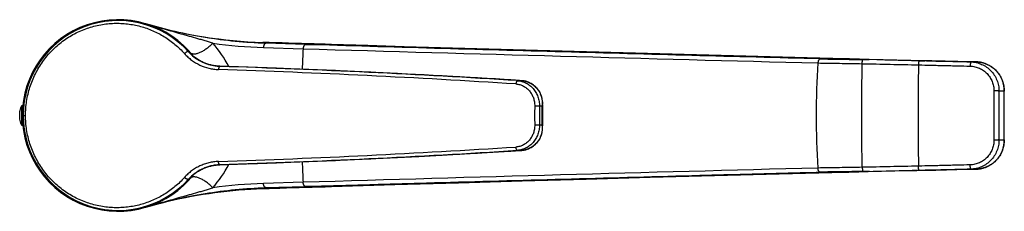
# Model space of a CAD drawing. Header units: millimetres. Extents: x 156 to 658, y 97 to 453.
# Tile 4 of 5: x 389 to 658, y 151 to 204. Entities that reach past the tile are written whole.
import ezdxf

# ---------------------------------------------------------------- set-up
doc = ezdxf.new("R2010")
doc.units = ezdxf.units.MM
doc.header["$LTSCALE"] = 46.255
doc.layers.get('0').update_dxf_attribs({"linetype": 'CONTINUOUS'})

msp = doc.modelspace()

# ---------------------------------------------------------------- linework, layer by layer
at = {"color": 9, "linetype": 'CONTINUOUS'}
for p, q in [((423.33, 202.56), (423.66, 202.46)), ((423.33, 202.55), (423.66, 202.46)), ((467, 196.88), (456.15, 197.2)), ((467, 196.88), (474.18, 196.88)), ((474.17, 196.88), (484.18, 196.58)), ((474.18, 196.88), (489.47, 196.42)), ((599.73, 193.33), (614.55, 192.95)), ((608.01, 192.95), (614.55, 192.95)), ((614.56, 192.95), (614.55, 192.95)), ((619.24, 192.81), (619.19, 192.81)), ((619.57, 192.8), (619.24, 192.81)), ((619.68, 192.79), (619.57, 192.8)), ((619.95, 192.79), (619.68, 192.79)), ((635.09, 192.43), (619.71, 192.75)), ((619.71, 192.75), (621.47, 192.75)), ((620.1, 192.78), (619.95, 192.79)), ((620.33, 192.78), (620.1, 192.78)), ((620.5, 192.77), (620.33, 192.78)), ((620.72, 192.77), (620.5, 192.77)), ((620.9, 192.76), (620.72, 192.77)), ((621.1, 192.76), (620.9, 192.76)), ((621.43, 192.75), (621.1, 192.76)), ((625.77, 192.66), (636.72, 192.43)), ((649.26, 192.11), (635.09, 192.43)), ((650.75, 192.11), (650.75, 192.11)), ((651.52, 192.05), (651.54, 192.05)), ((443.29, 190.94), (443.3, 190.94)), ((443.3, 190.94), (443.29, 190.94)), ((443.56, 190.93), (443.56, 190.93)), ((443.57, 190.93), (443.56, 190.93)), ((443.58, 190.91), (443.56, 190.93)), ((443.6, 190.89), (443.58, 190.91)), ((521.5, 187.28), (521.49, 187.28)), ((526.29, 186.97), (525.09, 186.97)), ((526.3, 186.97), (526.29, 186.97)), ((526.29, 186.97), (526.3, 186.97)), ((658.43, 184.11), (656.99, 184.11)), ((658.43, 184.11), (658.43, 184.11)), ((658.43, 184.11), (658.43, 184.11)), ((531.84, 179.98), (531.12, 179.98)), ((389.73, 177.43), (390.37, 177.43)), ((531.89, 177.43), (532.07, 177.43)), ((531.12, 174.87), (531.84, 174.87)), ((656.99, 170.74), (658.43, 170.74)), ((658.43, 170.74), (658.43, 170.74)), ((658.43, 170.74), (658.43, 170.74)), ((521.5, 167.58), (521.49, 167.58)), ((525.09, 167.88), (526.29, 167.88)), ((526.3, 167.88), (526.29, 167.88)), ((526.3, 167.88), (526.29, 167.88)), ((443.3, 163.91), (443.29, 163.91)), ((443.3, 163.91), (443.29, 163.91)), ((443.56, 163.92), (443.57, 163.93)), ((443.56, 163.92), (443.57, 163.93)), ((443.57, 163.92), (443.56, 163.92)), ((443.57, 163.92), (443.56, 163.92)), ((614.51, 161.9), (598, 161.48)), ((614.51, 161.9), (598, 161.48)), ((614.51, 161.9), (608.01, 161.91)), ((614.52, 161.91), (614.52, 161.91)), ((619.85, 162.07), (619.7, 162.06)), ((619.71, 162.11), (635.09, 162.43)), ((621.48, 162.11), (619.71, 162.11)), ((620.04, 162.07), (619.85, 162.07)), ((626.1, 162.2), (622.53, 162.13)), ((636.75, 162.43), (626.1, 162.2)), ((635.09, 162.43), (649.25, 162.75)), ((637.23, 162.44), (636.75, 162.43)), ((650.77, 162.74), (650.77, 162.74)), ((650.78, 162.74), (650.77, 162.74)), ((651.76, 162.83), (651.74, 162.83)), ((434.97, 159.94), (434.96, 159.94)), ((435, 159.98), (435, 159.98)), ((596.8, 161.44), (596.27, 161.43)), ((456.15, 157.66), (467, 157.98)), ((474.18, 157.98), (467, 157.98)), ((491.66, 158.5), (474.18, 157.98)), ((423.7, 152.41), (423.33, 152.3))]:
    msp.add_line(p, q, dxfattribs=at)
at = {"color": 7, "linetype": 'CONTINUOUS'}
for p, q in [((474.18, 196.88), (455.34, 197.45)), ((435, 194.87), (435, 194.88)), ((435, 194.88), (435, 194.88)), ((435, 194.88), (435, 194.88)), ((455.54, 196.05), (466.38, 195.73)), ((614.56, 192.95), (614.56, 192.95)), ((616.09, 192.91), (615.31, 192.93)), ((618.81, 192.82), (618.03, 192.84)), ((619.58, 192.8), (618.81, 192.82)), ((621.47, 192.75), (621.47, 192.75)), ((636.72, 192.43), (621.47, 192.75)), ((635.09, 192.43), (636.72, 192.43)), ((636.72, 192.43), (636.72, 192.43)), ((638.57, 192.39), (636.72, 192.43)), ((642.21, 192.31), (638.57, 192.39)), ((645.73, 192.23), (642.21, 192.31)), ((649.26, 192.11), (650.75, 192.11)), ((443.38, 190.94), (443.3, 190.94)), ((443.48, 190.94), (443.38, 190.94)), ((451.32, 190.67), (443.48, 190.94)), ((521.5, 187.28), (513.69, 187.74)), ((522.58, 187.21), (521.5, 187.28)), ((523.61, 187.15), (522.58, 187.21)), ((524.58, 187.08), (523.61, 187.15)), ((525.48, 187.03), (524.58, 187.08)), ((526.3, 186.97), (525.48, 187.03)), ((658.44, 181.91), (658.44, 184.11)), ((389.38, 174.71), (389.38, 180.14)), ((389.38, 180.14), (389.62, 180.14)), ((389.62, 174.71), (389.38, 174.71)), ((521.48, 167.58), (522.58, 167.65)), ((522.58, 167.65), (523.61, 167.71)), ((523.61, 167.71), (524.58, 167.77)), ((524.58, 167.77), (525.48, 167.83)), ((525.48, 167.83), (526.3, 167.88)), ((443.07, 163.9), (443.3, 163.91)), ((443.3, 163.91), (443.38, 163.92)), ((443.38, 163.92), (443.48, 163.92)), ((443.48, 163.92), (443.57, 163.92)), ((451.32, 164.19), (443.57, 163.92)), ((596.8, 161.44), (614.84, 161.91)), ((615.85, 161.94), (618.64, 162.03)), ((618.64, 162.03), (619.36, 162.05)), ((621.16, 162.1), (632.15, 162.33)), ((621.48, 162.11), (621.48, 162.11)), ((635.09, 162.43), (636.75, 162.43)), ((636.75, 162.43), (639.72, 162.49)), ((639.72, 162.49), (642.61, 162.56)), ((642.61, 162.56), (645.43, 162.62)), ((645.43, 162.62), (648.15, 162.68)), ((648.15, 162.68), (650.77, 162.74)), ((650.77, 162.75), (649.25, 162.75)), ((435, 159.98), (435, 159.98)), ((466.38, 159.13), (455.54, 158.81)), ((455.34, 157.41), (474.18, 157.98))]:
    msp.add_line(p, q, dxfattribs=at)
for points in [[(604.45, 193.21), (594.33, 193.48), (584.23, 193.74), (574.15, 194.02), (564.08, 194.29), (554.03, 194.57), (543.99, 194.85), (533.97, 195.13), (523.96, 195.41), (513.97, 195.7), (503.99, 195.99), (494.04, 196.28), (484.09, 196.58), (474.18, 196.88)], [(443.3, 190.94), (443.07, 190.96), (442.83, 190.98), (442.58, 191), (442.34, 191.04), (442.09, 191.07), (441.84, 191.11), (441.59, 191.16), (441.33, 191.22), (441.08, 191.28), (440.82, 191.34), (440.56, 191.41), (440.3, 191.49), (440.05, 191.58), (439.79, 191.67), (439.53, 191.77), (439.26, 191.88), (439, 191.99), (438.74, 192.11), (438.49, 192.24), (438.23, 192.37), (437.97, 192.51), (437.72, 192.66), (437.47, 192.82), (437.22, 192.98), (436.97, 193.14), (436.73, 193.32), (436.5, 193.49)], [(615.31, 192.93), (614.93, 192.94), (604.45, 193.21)], [(618.03, 192.84), (617.26, 192.87), (616.09, 192.91)], [(621.47, 192.75), (621.12, 192.76), (620.74, 192.77), (620.35, 192.78), (619.97, 192.79), (619.58, 192.8)], [(650.75, 192.11), (649.12, 192.15), (645.73, 192.23)], [(658.44, 184.11), (658.44, 184.29), (658.43, 184.48), (658.42, 184.68), (658.4, 184.87), (658.38, 185.07), (658.36, 185.26), (658.33, 185.46), (658.29, 185.66), (658.26, 185.85), (658.21, 186.04), (658.16, 186.24), (658.11, 186.43), (658.05, 186.62), (657.99, 186.81), (657.92, 187), (657.84, 187.19), (657.77, 187.37), (657.68, 187.56), (657.6, 187.74), (657.51, 187.92), (657.41, 188.09), (657.31, 188.27), (657.21, 188.44), (657.1, 188.61), (656.98, 188.77), (656.87, 188.93), (656.75, 189.09), (656.62, 189.25), (656.49, 189.4), (656.36, 189.55), (656.22, 189.7), (656.08, 189.84), (655.94, 189.98), (655.79, 190.11), (655.64, 190.24), (655.49, 190.37), (655.33, 190.49), (655.17, 190.61), (655.01, 190.73), (654.84, 190.84), (654.68, 190.95), (654.5, 191.05), (654.33, 191.15), (654.15, 191.24), (653.97, 191.33), (653.79, 191.42), (653.61, 191.5), (653.42, 191.57), (653.24, 191.64), (653.05, 191.71), (652.86, 191.77), (652.67, 191.82), (652.48, 191.88), (652.28, 191.92), (652.09, 191.96), (651.9, 192), (651.7, 192.03), (651.51, 192.06), (651.31, 192.08), (651.12, 192.09), (650.93, 192.1), (650.75, 192.11)], [(513.69, 187.74), (505.87, 188.19), (498.06, 188.61), (490.25, 189.01), (482.45, 189.39), (474.66, 189.74), (466.87, 190.07), (459.09, 190.38), (451.32, 190.67)], [(531.95, 181.17), (531.94, 181.34), (531.92, 181.51), (531.9, 181.68), (531.87, 181.85), (531.84, 182.02), (531.81, 182.19), (531.77, 182.35), (531.72, 182.51), (531.67, 182.67), (531.62, 182.83), (531.56, 182.99), (531.5, 183.15), (531.44, 183.3), (531.37, 183.46), (531.29, 183.61), (531.21, 183.76), (531.13, 183.91), (531.04, 184.05), (530.95, 184.2), (530.86, 184.34), (530.76, 184.47), (530.66, 184.61), (530.55, 184.74), (530.45, 184.87), (530.33, 185), (530.22, 185.12), (530.1, 185.24), (529.98, 185.36), (529.86, 185.47), (529.73, 185.58), (529.6, 185.68), (529.47, 185.79), (529.33, 185.88), (529.19, 185.98), (529.05, 186.07), (528.91, 186.16), (528.77, 186.24), (528.62, 186.32), (528.47, 186.39), (528.32, 186.46), (528.17, 186.53), (528.02, 186.59), (527.87, 186.65), (527.71, 186.7), (527.55, 186.75), (527.4, 186.79), (527.24, 186.83), (527.08, 186.87), (526.92, 186.9), (526.76, 186.92), (526.6, 186.94), (526.44, 186.96), (526.3, 186.97)], [(532.07, 177.43), (532.07, 177.87), (532.06, 178.32), (532.05, 178.78), (532.04, 179.23), (532.03, 179.68), (532.01, 180.13), (531.99, 180.57), (531.96, 181.02), (531.95, 181.17)], [(658.44, 170.74), (658.45, 172.97), (658.45, 175.21), (658.45, 177.45), (658.45, 179.68), (658.44, 181.91)], [(531.96, 173.86), (531.99, 174.31), (532.01, 174.76), (532.03, 175.21), (532.04, 175.66), (532.05, 176.11), (532.06, 176.56), (532.07, 177), (532.07, 177.43)], [(526.3, 167.88), (526.44, 167.9), (526.6, 167.91), (526.76, 167.93), (526.92, 167.96), (527.08, 167.99), (527.24, 168.03), (527.4, 168.06), (527.56, 168.11), (527.71, 168.16), (527.87, 168.21), (528.02, 168.27), (528.18, 168.33), (528.33, 168.39), (528.48, 168.46), (528.62, 168.54), (528.77, 168.62), (528.91, 168.7), (529.06, 168.79), (529.2, 168.88), (529.33, 168.97), (529.47, 169.07), (529.6, 169.17), (529.73, 169.28), (529.86, 169.39), (529.98, 169.5), (530.1, 169.62), (530.22, 169.74), (530.33, 169.86), (530.45, 169.98), (530.55, 170.11), (530.66, 170.25), (530.76, 170.38), (530.86, 170.52), (530.95, 170.66), (531.04, 170.8), (531.13, 170.95), (531.21, 171.1), (531.29, 171.25), (531.37, 171.4), (531.44, 171.55), (531.5, 171.71), (531.56, 171.86), (531.62, 172.02), (531.67, 172.18), (531.72, 172.34), (531.77, 172.51), (531.81, 172.67), (531.84, 172.83), (531.87, 173), (531.9, 173.17), (531.92, 173.34), (531.94, 173.52), (531.95, 173.69), (531.96, 173.86)], [(650.77, 162.74), (650.95, 162.75), (651.14, 162.76), (651.34, 162.78), (651.53, 162.8), (651.73, 162.83), (651.92, 162.86), (652.12, 162.89), (652.31, 162.93), (652.5, 162.98), (652.69, 163.03), (652.88, 163.09), (653.07, 163.15), (653.26, 163.22), (653.45, 163.29), (653.63, 163.36), (653.82, 163.44), (654, 163.53), (654.17, 163.62), (654.35, 163.71), (654.52, 163.81), (654.7, 163.91), (654.86, 164.02), (655.03, 164.13), (655.19, 164.25), (655.35, 164.37), (655.51, 164.49), (655.66, 164.62), (655.81, 164.75), (655.96, 164.88), (656.1, 165.02), (656.24, 165.16), (656.38, 165.31), (656.51, 165.46), (656.64, 165.61), (656.76, 165.77), (656.88, 165.93), (657, 166.09), (657.11, 166.26), (657.22, 166.43), (657.32, 166.6), (657.42, 166.77), (657.52, 166.95), (657.61, 167.13), (657.69, 167.31), (657.78, 167.49), (657.85, 167.68), (657.92, 167.87), (657.99, 168.05), (658.06, 168.24), (658.11, 168.43), (658.17, 168.63), (658.22, 168.82), (658.26, 169.01), (658.3, 169.21), (658.33, 169.4), (658.36, 169.6), (658.39, 169.79), (658.41, 169.99), (658.42, 170.18), (658.43, 170.37), (658.44, 170.57), (658.44, 170.74)], [(451.32, 164.19), (459.09, 164.47), (466.88, 164.78), (474.66, 165.11), (482.46, 165.47), (490.26, 165.84), (498.06, 166.24), (505.88, 166.67), (513.69, 167.11), (521.48, 167.58)], [(434.96, 159.94), (435.16, 160.15), (435.37, 160.36), (435.59, 160.57), (435.81, 160.78), (436.03, 160.98), (436.26, 161.17), (436.5, 161.36), (436.73, 161.54), (436.98, 161.71), (437.22, 161.88), (437.47, 162.04), (437.72, 162.2), (437.97, 162.34), (438.23, 162.49), (438.49, 162.62), (438.75, 162.75), (439.01, 162.87), (439.27, 162.98), (439.53, 163.09), (439.79, 163.19), (440.05, 163.28), (440.31, 163.36), (440.56, 163.44), (440.82, 163.51), (441.08, 163.58), (441.33, 163.64), (441.59, 163.69), (441.84, 163.74), (442.09, 163.78), (442.34, 163.82), (442.59, 163.85), (442.83, 163.88), (443.07, 163.9)], [(614.84, 161.91), (615.17, 161.92), (615.85, 161.94)], [(619.36, 162.05), (620.08, 162.07), (620.44, 162.08), (620.8, 162.09), (621.16, 162.1)], [(632.15, 162.33), (634.52, 162.38), (636.75, 162.43)], [(474.18, 157.98), (491.51, 158.5), (508.91, 159.01), (526.37, 159.51), (543.89, 160.01), (561.47, 160.5), (579.1, 160.97), (596.8, 161.44)], [(423.33, 152.3), (424.68, 152.69), (426.24, 153.12), (427.82, 153.53), (429.41, 153.93), (431, 154.3), (432.59, 154.65), (434.19, 154.98), (435.79, 155.29), (437.4, 155.58), (439.02, 155.85), (440.63, 156.1), (442.25, 156.33), (443.87, 156.54), (445.5, 156.73), (447.13, 156.89), (448.76, 157.04), (450.39, 157.16), (452.03, 157.26), (453.66, 157.35), (455.27, 157.41)]]:
    msp.add_lwpolyline(points, dxfattribs=at)
at = {"color": 9, "linetype": 'CONTINUOUS'}
msp.add_lwpolyline([(599.73, 193.33), (604.55, 193.21), (614.55, 192.95)], dxfattribs=at)
at = {"color": 7, "linetype": 'CONTINUOUS'}
for centre, radius, start, end in [((415.73, 177.43), 26.25, 37.837, 322.1625), ((415.73, 177.43), 26, 42.157, 317.8433), ((444.03, 203.16), 12.25, 222.5627, 232.1085)]:
    msp.add_arc(centre, radius, start, end, dxfattribs=at)
at = {"color": 9, "linetype": 'CONTINUOUS'}
for centre, radius, start, end in [((459.22, 324.73), 127.34, 253.7856, 268.2247), ((459.28, 322.26), 126.27, 261.9672, 268.3003), ((419.04, 177.07), 30.28, 27.0683, 41.7415), ((444.02, 203.04), 12.16, 222.1732, 231.7922), ((799.45, 177.53), 333.56, 176.8726, 177.8394), ((1435.43, 32668.93), 32487.66, 268.290728, 268.539505), ((1414.1, 31271.25), 31088.58, 268.295664, 268.498957), ((830.38, 177.43), 223.45, 176.3062, 183.6941), ((650.57, 184.37), 7.74, 87.2781, 88.6588), ((650.57, 184.36), 7.75, 86.7864, 87.2783), ((650.57, 184.36), 7.75, 85.8422, 86.7864), ((650.57, 184.35), 7.76, 85.4048, 85.8422), ((650.57, 184.34), 7.77, 84.3976, 85.4047), ((650.57, 184.34), 7.78, 84.0711, 84.3977), ((650.57, 184.33), 7.79, 82.9451, 84.0709), ((353.49, -2498.16), 2689.68, 86.35084, 88.08842), ((443.96, 203.13), 12.21, 266.863, 268.1141), ((354.9, -2531.23), 2723.61, 86.49339, 88.13451), ((353.84, -2527.15), 2719.52, 86.3896, 88.10863), ((1507.38, 177.43), 872.56, 179.08929, 180.91071), ((459.62, -823.98), 1013.14, 86.22702, 86.4985), ((1816.03, 177.43), 1159.07, 179.66958, 180.33043), ((-2839.32, 177.07), 3497.76, 359.89634, 0.11532), ((793.43, 177.43), 263.62, 179.4385, 180.5615), ((791.93, 177.43), 260.83, 179.4385, 180.5615), ((473.31, 177.43), 58.58, 359.9952, 2.4961), ((473.13, 177.43), 58.76, 357.5078, 0.0009), ((353.41, 2854.74), 2691.4, 271.91216, 273.64862), ((354.8, 2888.38), 2725.9, 271.86618, 273.5057), ((353.83, 2882.27), 2719.78, 271.89144, 273.61032), ((467.51, 1054.8), 888.86, 273.48228, 273.79175), ((799.03, 177.31), 333.14, 182.1599, 183.128), ((419.04, 177.79), 30.28, 318.2594, 332.9314), ((443.96, 151.73), 12.2, 91.8885, 93.1373), ((1442.2, -32559.23), 32732.9, 91.461408, 91.70832), ((626.37, -69.09), 231.24, 91.2096, 91.567), ((650.59, 170.46), 7.72, 271.4178, 272.7135), ((650.59, 170.46), 7.72, 272.7134, 273.4839), ((650.59, 170.47), 7.72, 273.4839, 274.158), ((650.59, 170.47), 7.73, 274.1581, 274.8606), ((650.59, 170.48), 7.74, 274.8606, 275.6108), ((650.59, 170.49), 7.75, 275.6107, 276.1826), ((650.59, 170.5), 7.75, 276.1826, 277.071), ((650.59, 170.5), 7.76, 277.0709, 277.4495), ((650.59, 170.51), 7.77, 277.4496, 278.5378), ((444.02, 151.7), 12.24, 137.4512, 137.6879), ((1385.4, -29885.81), 30057.6, 91.504412, 91.703896), ((459.22, 30.12), 127.34, 91.7754, 106.1955), ((459.29, 32.57), 126.29, 91.7006, 98.0325)]:
    msp.add_arc(centre, radius, start, end, dxfattribs=at)
for points, knots in [([(390.37, 177.43), (390.37, 178.08), (390.42, 179.4), (390.65, 181.35), (391.02, 183.29), (391.73, 185.82), (392.96, 188.86), (394.66, 191.68), (396.26, 193.75), (397.57, 195.2), (398.99, 196.55), (400.51, 197.77), (402.1, 198.87), (404.32, 200.15), (407.25, 201.42), (410.91, 202.38), (414.01, 202.71), (416.47, 202.69), (418.29, 202.55), (420.08, 202.27), (422.42, 201.73), (425.25, 200.74), (427.91, 199.35), (429.89, 198.03), (431.32, 196.92), (432.66, 195.71), (433.5, 194.84), (433.91, 194.39)], [0, 0, 0, 0, 0.032614, 0.065225, 0.097833, 0.130434, 0.195549, 0.260569, 0.293041, 0.325451, 0.357782, 0.390011, 0.422115, 0.454068, 0.517381, 0.579833, 0.641343, 0.67177, 0.701984, 0.732007, 0.76187, 0.821225, 0.880429, 0.910112, 0.939903, 0.96985, 1, 1, 1, 1]), ([(441.64, 197.23), (441.44, 197.29), (441.05, 197.42), (440.47, 197.6), (439.89, 197.78), (439.11, 198.01), (438.15, 198.29), (436.61, 198.73), (434.69, 199.27), (432.4, 199.91), (430.12, 200.56), (427.09, 201.43), (424.83, 202.1), (423.33, 202.55)], [0, 0, 0, 0, 0.03227, 0.06436, 0.096302, 0.12812, 0.191455, 0.254475, 0.379828, 0.504534, 0.628793, 0.752733, 1, 1, 1, 1]), ([(456.15, 197.2), (453.37, 197.28), (447.81, 197.63), (439.53, 198.71), (431.36, 200.32), (426, 201.75), (423.35, 202.55)], [0, 0, 0, 0, 0.250907, 0.501164, 0.750858, 1, 1, 1, 1]), ([(441.64, 197.23), (441.38, 196.95), (440.84, 196.43), (439.96, 195.72), (439.19, 195.21), (438.58, 194.86), (438.14, 194.65), (437.71, 194.48), (437.31, 194.35), (436.93, 194.27), (436.58, 194.24), (436.27, 194.25), (436, 194.31), (435.77, 194.41), (435.65, 194.52), (435.6, 194.58)], [0, 0, 0, 0, 0.160587, 0.32225, 0.477915, 0.551432, 0.621055, 0.686143, 0.746176, 0.800792, 0.849844, 0.893474, 0.932225, 0.967174, 1, 1, 1, 1]), ([(455.34, 197.45), (455.41, 197.42), (455.56, 197.38), (455.74, 197.33), (455.87, 197.29), (455.97, 197.26), (456.06, 197.23), (456.12, 197.21), (456.15, 197.2)], [0, 0, 0, 0, 0.268123, 0.53445, 0.657316, 0.770784, 0.881251, 1, 1, 1, 1]), ([(474.18, 196.88), (472.6, 196.93), (466.33, 197.12), (460.05, 197.31), (455.34, 197.45)], [0, 0, 0, 0, 0.250164, 1, 1, 1, 1]), ([(456.15, 197.2), (456.12, 197.2), (456.04, 197.18), (455.93, 197.11), (455.83, 197.01), (455.74, 196.86), (455.67, 196.69), (455.61, 196.49), (455.56, 196.28), (455.54, 196.12), (455.54, 196.05)], [0, 0, 0, 0, 0.078747, 0.16686, 0.269667, 0.389044, 0.524419, 0.673624, 0.833447, 1, 1, 1, 1]), ([(467, 196.88), (466.96, 196.88), (466.89, 196.86), (466.78, 196.79), (466.68, 196.68), (466.59, 196.54), (466.52, 196.37), (466.46, 196.17), (466.41, 195.96), (466.39, 195.8), (466.38, 195.73)], [0, 0, 0, 0, 0.078202, 0.166004, 0.268717, 0.388161, 0.523708, 0.673144, 0.833215, 1, 1, 1, 1]), ([(608.01, 192.95), (596.3, 193.25), (572.85, 193.86), (537.64, 194.82), (502.35, 195.82), (478.79, 196.52), (467, 196.88)], [0, 0, 0, 0, 0.249142, 0.498858, 0.749145, 1, 1, 1, 1]), ([(435, 194.88), (434.99, 194.89), (434.97, 194.91), (434.93, 194.92), (434.88, 194.93), (434.8, 194.93), (434.69, 194.91), (434.55, 194.86), (434.39, 194.77), (434.22, 194.66), (434.06, 194.53), (433.96, 194.44), (433.91, 194.39)], [0, 0, 0, 0, 0.031587, 0.065276, 0.102737, 0.14505, 0.245976, 0.368873, 0.510928, 0.667444, 0.832606, 1, 1, 1, 1]), ([(433.91, 194.39), (434.2, 194.06), (434.82, 193.43), (436.18, 192.31), (438.07, 191.17), (440.16, 190.44), (441.89, 190.11), (442.77, 190.04), (443.21, 190.02)], [0, 0, 0, 0, 0.125235, 0.250244, 0.499582, 0.749071, 0.874326, 1, 1, 1, 1]), ([(443.6, 190.89), (442.95, 190.91), (441.67, 191.05), (439.81, 191.57), (438.06, 192.38), (437, 193.09), (436.49, 193.48)], [0, 0, 0, 0, 0.251137, 0.501058, 0.750479, 1, 1, 1, 1]), ([(436.5, 193.49), (436.97, 193.13), (437.96, 192.47), (439.6, 191.69), (441.39, 191.15), (442.65, 190.98), (443.29, 190.94)], [0, 0, 0, 0, 0.239988, 0.484857, 0.737611, 1, 1, 1, 1]), ([(608.01, 192.95), (607.97, 192.95), (607.89, 192.93), (607.79, 192.87), (607.69, 192.76), (607.6, 192.62), (607.52, 192.46), (607.46, 192.26), (607.42, 192.05), (607.4, 191.9), (607.39, 191.82)], [0, 0, 0, 0, 0.080048, 0.168785, 0.271623, 0.390632, 0.525448, 0.674085, 0.833507, 1, 1, 1, 1]), ([(607.39, 191.82), (608.36, 191.8), (610.32, 191.76), (614.37, 191.71), (617.45, 191.67), (619.53, 191.62)], [0, 0, 0, 0, 0.238514, 0.485706, 1, 1, 1, 1]), ([(608.01, 192.95), (608.94, 192.93), (610.83, 192.89), (614.73, 192.83), (617.7, 192.79), (619.71, 192.75)], [0, 0, 0, 0, 0.238509, 0.485722, 1, 1, 1, 1]), ([(619.19, 192.81), (618.4, 192.83), (616.85, 192.88), (615.31, 192.93), (614.56, 192.95)], [0, 0, 0, 0, 0.511933, 1, 1, 1, 1]), ([(619.53, 163.23), (619.49, 165.59), (619.44, 169.73), (619.41, 175.65), (619.42, 180.98), (619.46, 186.31), (619.5, 189.85), (619.53, 191.62)], [0, 0, 0, 0, 0.249443, 0.437318, 0.625348, 0.813065, 1, 1, 1, 1]), ([(619.53, 191.62), (619.53, 191.77), (619.54, 191.95), (619.56, 192.16), (619.57, 192.28), (619.59, 192.4), (619.6, 192.5), (619.62, 192.56), (619.63, 192.62), (619.65, 192.66), (619.66, 192.7), (619.68, 192.73), (619.69, 192.75), (619.7, 192.75), (619.71, 192.75)], [0, 0, 0, 0, 0.380752, 0.467443, 0.54929, 0.695907, 0.759581, 0.816185, 0.865323, 0.906737, 0.940333, 0.96629, 0.985398, 1, 1, 1, 1]), ([(619.53, 191.62), (620.82, 191.6), (623.38, 191.54), (627.23, 191.46), (631.08, 191.38), (633.65, 191.33), (634.93, 191.3)], [0, 0, 0, 0, 0.249798, 0.499752, 0.749829, 1, 1, 1, 1]), ([(635.09, 192.43), (635.09, 192.43), (635.08, 192.42), (635.07, 192.41), (635.06, 192.4), (635.05, 192.38), (635.04, 192.34), (635.03, 192.3), (635.02, 192.24), (635, 192.18), (634.99, 192.07), (634.97, 191.93), (634.96, 191.73), (634.94, 191.52), (634.94, 191.37), (634.93, 191.3)], [0, 0, 0, 0, 0.011597, 0.019427, 0.029032, 0.054073, 0.087226, 0.128492, 0.177675, 0.234459, 0.298436, 0.445979, 0.615748, 0.802397, 1, 1, 1, 1]), ([(637.14, 192.42), (638.28, 192.39), (642.82, 192.29), (647.35, 192.19), (650.75, 192.11)], [0, 0, 0, 0, 0.25119, 1, 1, 1, 1]), ([(649.26, 192.11), (649.25, 192.11), (649.25, 192.1), (649.24, 192.1), (649.23, 192.08), (649.22, 192.06), (649.21, 192.02), (649.2, 191.97), (649.19, 191.92), (649.18, 191.85), (649.16, 191.74), (649.15, 191.6), (649.13, 191.4), (649.12, 191.18), (649.11, 191.03), (649.11, 190.95)], [0, 0, 0, 0, 0.010464, 0.017923, 0.027263, 0.05201, 0.085084, 0.126424, 0.175795, 0.232847, 0.297146, 0.445386, 0.615746, 0.802663, 1, 1, 1, 1]), ([(649.26, 192.11), (649.77, 192.1), (650.79, 191.97), (652.26, 191.49), (653.61, 190.74), (654.79, 189.74), (655.75, 188.52), (656.46, 187.15), (656.89, 185.66), (656.99, 184.63), (656.99, 184.11)], [0, 0, 0, 0, 0.124927, 0.249714, 0.374445, 0.499225, 0.624141, 0.749243, 0.87454, 1, 1, 1, 1]), ([(651.54, 192.05), (652.01, 191.99), (652.95, 191.78), (654.28, 191.23), (655.48, 190.43), (656.52, 189.44), (657.36, 188.26), (657.97, 186.96), (658.35, 185.56), (658.43, 184.6), (658.43, 184.11)], [0, 0, 0, 0, 0.124331, 0.249052, 0.373848, 0.498597, 0.623374, 0.748427, 0.873997, 1, 1, 1, 1]), ([(443.6, 190.89), (443.59, 190.89), (443.56, 190.88), (443.52, 190.87), (443.46, 190.82), (443.4, 190.74), (443.35, 190.64), (443.3, 190.51), (443.26, 190.36), (443.23, 190.19), (443.22, 190.08), (443.21, 190.02)], [0, 0, 0, 0, 0.032774, 0.067421, 0.147064, 0.245575, 0.364485, 0.502624, 0.657225, 0.8245, 1, 1, 1, 1]), ([(634.93, 191.3), (636.11, 191.27), (637.89, 191.23), (640.25, 191.17), (642.02, 191.13), (643.79, 191.09), (646.16, 191.03), (647.93, 190.98), (649.11, 190.95)], [0, 0, 0, 0, 0.249868, 0.374837, 0.499828, 0.624841, 0.749874, 1, 1, 1, 1]), ([(649.11, 190.95), (649.54, 190.94), (650.41, 190.83), (651.64, 190.42), (652.78, 189.77), (653.76, 188.92), (654.57, 187.9), (655.16, 186.73), (655.53, 185.48), (655.61, 184.61), (655.61, 184.17)], [0, 0, 0, 0, 0.125003, 0.249825, 0.374557, 0.499316, 0.624201, 0.749272, 0.874547, 1, 1, 1, 1]), ([(525.09, 186.97), (525.08, 186.97), (525.06, 186.97), (525.02, 186.96), (524.99, 186.93), (524.94, 186.89), (524.89, 186.82), (524.83, 186.71), (524.78, 186.57), (524.74, 186.41), (524.7, 186.24), (524.69, 186.13), (524.68, 186.06)], [0, 0, 0, 0, 0.032373, 0.066884, 0.104858, 0.147193, 0.246625, 0.366544, 0.505408, 0.660111, 0.826553, 1, 1, 1, 1]), ([(525.09, 186.97), (525.5, 186.95), (526.32, 186.81), (527.29, 186.44), (528, 186.03), (528.51, 185.66), (528.99, 185.25), (529.57, 184.64), (530.18, 183.76), (530.63, 182.78), (530.89, 181.94), (531.07, 181.08), (531.12, 180.42), (531.12, 179.98)], [0, 0, 0, 0, 0.121053, 0.242309, 0.303317, 0.364634, 0.426327, 0.488446, 0.613932, 0.741247, 0.80557, 0.87021, 1, 1, 1, 1]), ([(526.3, 186.97), (526.5, 186.96), (526.89, 186.91), (527.48, 186.77), (528.05, 186.58), (528.8, 186.23), (529.66, 185.66), (530.39, 184.92), (530.88, 184.24), (531.2, 183.69), (531.46, 183.11), (531.67, 182.51), (531.81, 181.89), (531.89, 181.25), (531.9, 180.62), (531.87, 180.19), (531.84, 179.98)], [0, 0, 0, 0, 0.059798, 0.120054, 0.180788, 0.241991, 0.365513, 0.490525, 0.553635, 0.617062, 0.68073, 0.744534, 0.808404, 0.87243, 0.936554, 1, 1, 1, 1]), ([(524.68, 186.06), (525.04, 186.04), (525.74, 185.92), (526.57, 185.6), (527.18, 185.24), (527.62, 184.92), (528.02, 184.56), (528.52, 184.03), (529.04, 183.27), (529.42, 182.42), (529.63, 181.7), (529.79, 180.96), (529.83, 180.39), (529.83, 180.01)], [0, 0, 0, 0, 0.121078, 0.242282, 0.30325, 0.364525, 0.426177, 0.488263, 0.613716, 0.741053, 0.805405, 0.870088, 1, 1, 1, 1]), ([(656.99, 184.11), (656.98, 184.11), (656.96, 184.12), (656.93, 184.12), (656.89, 184.13), (656.83, 184.13), (656.77, 184.14), (656.66, 184.15), (656.51, 184.15), (656.31, 184.16), (656.09, 184.17), (655.85, 184.17), (655.69, 184.17), (655.61, 184.17)], [0, 0, 0, 0, 0.015634, 0.039311, 0.070923, 0.11023, 0.1569, 0.210526, 0.336694, 0.484257, 0.647955, 0.821942, 1, 1, 1, 1]), ([(655.61, 184.17), (655.61, 183.99), (655.62, 183.64), (655.62, 183.1), (655.62, 182.57), (655.62, 182.21), (655.62, 182.03)], [0, 0, 0, 0, 0.249936, 0.49992, 0.749944, 1, 1, 1, 1]), ([(658.44, 184.11), (658.44, 184.11), (658.44, 184.11), (658.44, 184.11), (658.44, 184.11), (658.43, 184.11)], [0, 0, 0, 0, 0.090083, 0.279818, 1, 1, 1, 1]), ([(531.96, 181.14), (531.97, 180.94), (531.96, 180.55), (531.89, 180.17), (531.84, 179.98)], [0, 0, 0, 0, 0.504265, 1, 1, 1, 1]), ([(655.62, 182.03), (655.61, 181.65), (655.6, 180.88), (655.6, 179.73), (655.59, 178.58), (655.59, 177.81), (655.59, 177.43)], [0, 0, 0, 0, 0.249945, 0.499937, 0.749961, 1, 1, 1, 1]), ([(531.12, 179.98), (531.09, 179.99), (531.02, 179.99), (530.84, 180), (530.57, 180), (530.21, 180.01), (529.95, 180.01), (529.83, 180.01)], [0, 0, 0, 0, 0.068089, 0.161288, 0.407924, 0.702428, 1, 1, 1, 1]), ([(433.91, 160.47), (433.5, 160.02), (432.66, 159.14), (431.32, 157.93), (429.89, 156.83), (427.91, 155.5), (425.25, 154.12), (422.42, 153.13), (420.08, 152.59), (418.29, 152.31), (416.47, 152.16), (414.01, 152.14), (410.91, 152.47), (407.25, 153.43), (404.32, 154.7), (402.1, 155.99), (400.51, 157.09), (398.99, 158.31), (397.57, 159.65), (396.26, 161.1), (394.66, 163.17), (392.96, 165.99), (391.73, 169.04), (391.02, 171.57), (390.65, 173.5), (390.42, 175.46), (390.37, 176.77), (390.37, 177.43)], [0, 0, 0, 0, 0.03015, 0.060097, 0.089888, 0.119571, 0.178775, 0.23813, 0.267993, 0.298016, 0.32823, 0.358657, 0.420167, 0.482619, 0.545932, 0.577885, 0.609989, 0.642218, 0.674549, 0.706959, 0.739431, 0.804451, 0.869566, 0.902167, 0.934775, 0.967386, 1, 1, 1, 1]), ([(655.59, 177.43), (655.59, 177.04), (655.59, 176.28), (655.6, 175.13), (655.6, 173.98), (655.61, 173.21), (655.62, 172.82)], [0, 0, 0, 0, 0.250039, 0.500063, 0.750055, 1, 1, 1, 1]), ([(529.83, 174.84), (529.83, 174.46), (529.79, 173.89), (529.63, 173.15), (529.42, 172.44), (529.04, 171.59), (528.52, 170.83), (528.02, 170.29), (527.48, 169.81), (526.73, 169.32), (525.74, 168.93), (525.04, 168.81), (524.68, 168.79)], [0, 0, 0, 0, 0.129932, 0.194625, 0.258987, 0.386343, 0.511816, 0.573911, 0.635574, 0.75768, 0.878903, 1, 1, 1, 1]), ([(531.12, 174.87), (531.12, 174.43), (531.07, 173.77), (530.89, 172.91), (530.63, 172.08), (530.18, 171.1), (529.57, 170.22), (528.99, 169.6), (528.51, 169.19), (528, 168.83), (527.29, 168.42), (526.32, 168.04), (525.5, 167.91), (525.09, 167.88)], [0, 0, 0, 0, 0.129791, 0.194432, 0.258755, 0.386072, 0.511559, 0.573678, 0.635372, 0.69669, 0.757699, 0.878956, 1, 1, 1, 1]), ([(531.84, 174.87), (531.87, 174.66), (531.9, 174.24), (531.89, 173.6), (531.81, 172.97), (531.67, 172.35), (531.46, 171.74), (531.2, 171.16), (530.88, 170.62), (530.39, 169.94), (529.66, 169.2), (528.8, 168.62), (528.05, 168.28), (527.48, 168.08), (526.89, 167.95), (526.5, 167.9), (526.3, 167.88)], [0, 0, 0, 0, 0.063448, 0.127577, 0.191605, 0.255474, 0.319274, 0.382938, 0.44636, 0.509468, 0.634481, 0.758006, 0.81921, 0.879945, 0.940201, 1, 1, 1, 1]), ([(529.83, 174.84), (529.95, 174.84), (530.21, 174.85), (530.57, 174.85), (530.84, 174.86), (531.02, 174.87), (531.09, 174.87), (531.12, 174.87)], [0, 0, 0, 0, 0.297572, 0.592076, 0.838712, 0.931911, 1, 1, 1, 1]), ([(531.96, 173.72), (531.97, 173.91), (531.96, 174.21), (531.91, 174.59), (531.86, 174.78), (531.84, 174.87)], [0, 0, 0, 0, 0.504795, 0.753942, 1, 1, 1, 1]), ([(655.62, 172.82), (655.62, 172.65), (655.62, 172.29), (655.62, 171.75), (655.62, 171.22), (655.61, 170.86), (655.61, 170.68)], [0, 0, 0, 0, 0.250056, 0.50008, 0.750064, 1, 1, 1, 1]), ([(655.61, 170.68), (655.61, 170.25), (655.53, 169.38), (655.16, 168.12), (654.57, 166.96), (653.76, 165.93), (652.78, 165.08), (651.64, 164.43), (650.41, 164.02), (649.54, 163.91), (649.11, 163.9)], [0, 0, 0, 0, 0.125453, 0.250728, 0.375799, 0.500684, 0.625442, 0.750175, 0.874997, 1, 1, 1, 1]), ([(656.99, 170.74), (656.99, 170.23), (656.89, 169.2), (656.46, 167.71), (655.75, 166.33), (654.79, 165.12), (653.61, 164.12), (652.26, 163.36), (650.79, 162.88), (649.77, 162.76), (649.26, 162.75)], [0, 0, 0, 0, 0.12546, 0.250756, 0.375858, 0.500773, 0.625552, 0.750284, 0.875066, 1, 1, 1, 1]), ([(658.43, 170.74), (658.43, 170.27), (658.35, 169.32), (657.99, 167.94), (657.4, 166.65), (656.59, 165.5), (655.58, 164.5), (654.42, 163.7), (653.13, 163.13), (652.22, 162.9), (651.76, 162.83)], [0, 0, 0, 0, 0.126229, 0.251967, 0.37709, 0.501832, 0.626473, 0.751139, 0.875744, 1, 1, 1, 1]), ([(656.99, 170.74), (656.98, 170.74), (656.96, 170.74), (656.93, 170.73), (656.89, 170.73), (656.83, 170.72), (656.77, 170.72), (656.66, 170.71), (656.51, 170.7), (656.31, 170.69), (656.09, 170.69), (655.85, 170.68), (655.69, 170.68), (655.61, 170.68)], [0, 0, 0, 0, 0.015634, 0.039311, 0.070923, 0.11023, 0.1569, 0.210526, 0.336694, 0.484257, 0.647955, 0.821942, 1, 1, 1, 1]), ([(658.44, 170.74), (658.44, 170.74), (658.44, 170.74), (658.44, 170.74), (658.44, 170.74), (658.43, 170.74)], [0, 0, 0, 0, 0.085933, 0.275182, 1, 1, 1, 1]), ([(525.09, 167.88), (525.08, 167.88), (525.06, 167.89), (525.02, 167.9), (524.99, 167.92), (524.94, 167.96), (524.89, 168.04), (524.83, 168.15), (524.78, 168.28), (524.74, 168.44), (524.7, 168.61), (524.69, 168.73), (524.68, 168.79)], [0, 0, 0, 0, 0.032368, 0.066848, 0.104774, 0.147058, 0.246401, 0.366274, 0.505143, 0.6599, 0.826435, 1, 1, 1, 1]), ([(443.21, 164.83), (442.77, 164.82), (441.89, 164.74), (440.59, 164.5), (439.32, 164.12), (438.1, 163.62), (436.94, 163), (435.84, 162.27), (434.82, 161.42), (434.2, 160.8), (433.91, 160.47)], [0, 0, 0, 0, 0.125594, 0.25077, 0.375669, 0.50042, 0.625135, 0.749915, 0.874844, 1, 1, 1, 1]), ([(443.6, 163.97), (443.59, 163.97), (443.56, 163.97), (443.53, 163.98), (443.5, 164), (443.45, 164.04), (443.4, 164.11), (443.35, 164.22), (443.3, 164.35), (443.26, 164.5), (443.23, 164.66), (443.22, 164.78), (443.21, 164.83)], [0, 0, 0, 0, 0.032766, 0.067375, 0.105189, 0.14717, 0.245564, 0.364392, 0.502496, 0.657106, 0.824428, 1, 1, 1, 1]), ([(435, 159.98), (435.28, 160.28), (435.85, 160.85), (437.11, 161.88), (438.86, 162.92), (440.78, 163.59), (442.38, 163.89), (443.19, 163.95), (443.6, 163.97)], [0, 0, 0, 0, 0.125222, 0.250195, 0.499449, 0.748921, 0.874224, 1, 1, 1, 1]), ([(443.29, 163.91), (442.87, 163.89), (442.05, 163.8), (440.85, 163.54), (439.71, 163.18), (438.29, 162.56), (436.65, 161.56), (435.51, 160.54), (435, 159.98)], [0, 0, 0, 0, 0.133699, 0.263771, 0.390664, 0.515027, 0.758638, 1, 1, 1, 1]), ([(443.58, 163.95), (443.58, 163.95), (443.59, 163.95), (443.59, 163.96), (443.6, 163.97)], [0, 0, 0, 0, 0.246542, 1, 1, 1, 1]), ([(467, 157.98), (472.9, 158.16), (484.69, 158.51), (508.24, 159.2), (537.64, 160.03), (567, 160.83), (590.44, 161.45), (602.16, 161.76), (608.01, 161.91)], [0, 0, 0, 0, 0.125498, 0.250855, 0.501142, 0.750858, 0.875501, 1, 1, 1, 1]), ([(619.53, 163.23), (617.45, 163.19), (614.37, 163.15), (610.32, 163.09), (608.36, 163.06), (607.39, 163.03)], [0, 0, 0, 0, 0.514296, 0.761489, 1, 1, 1, 1]), ([(608.01, 161.91), (607.97, 161.91), (607.89, 161.92), (607.79, 161.99), (607.69, 162.09), (607.6, 162.23), (607.52, 162.4), (607.46, 162.59), (607.42, 162.81), (607.4, 162.95), (607.39, 163.03)], [0, 0, 0, 0, 0.079714, 0.168351, 0.271215, 0.390297, 0.52519, 0.673908, 0.833416, 1, 1, 1, 1]), ([(619.71, 162.11), (617.7, 162.06), (614.73, 162.02), (610.83, 161.97), (608.94, 161.93), (608.01, 161.91)], [0, 0, 0, 0, 0.514278, 0.761491, 1, 1, 1, 1]), ([(619.7, 162.06), (618.82, 162.04), (617.09, 161.98), (615.36, 161.93), (614.52, 161.91)], [0, 0, 0, 0, 0.512644, 1, 1, 1, 1]), ([(634.93, 163.56), (633.65, 163.53), (631.08, 163.48), (627.23, 163.39), (623.38, 163.31), (620.82, 163.26), (619.53, 163.23)], [0, 0, 0, 0, 0.250171, 0.500248, 0.750202, 1, 1, 1, 1]), ([(619.53, 163.23), (619.54, 163.16), (619.55, 163.01), (619.56, 162.8), (619.58, 162.6), (619.61, 162.44), (619.63, 162.32), (619.65, 162.24), (619.66, 162.19), (619.67, 162.16), (619.69, 162.13), (619.69, 162.12), (619.7, 162.11), (619.71, 162.11), (619.71, 162.11)], [0, 0, 0, 0, 0.197797, 0.384634, 0.554612, 0.702475, 0.823731, 0.873282, 0.914978, 0.948421, 0.973441, 0.982847, 0.990265, 1, 1, 1, 1]), ([(649.11, 163.9), (647.93, 163.87), (646.16, 163.82), (643.79, 163.77), (642.02, 163.72), (640.25, 163.68), (637.89, 163.63), (636.11, 163.59), (634.93, 163.56)], [0, 0, 0, 0, 0.250126, 0.375159, 0.500172, 0.625164, 0.750132, 1, 1, 1, 1]), ([(635.09, 162.43), (635.09, 162.43), (635.08, 162.43), (635.07, 162.44), (635.06, 162.45), (635.05, 162.48), (635.04, 162.51), (635.03, 162.56), (635.02, 162.62), (635, 162.68), (634.99, 162.78), (634.97, 162.93), (634.96, 163.12), (634.94, 163.34), (634.94, 163.48), (634.93, 163.56)], [0, 0, 0, 0, 0.011648, 0.019495, 0.029115, 0.05418, 0.087353, 0.128638, 0.17784, 0.23464, 0.298631, 0.446188, 0.61594, 0.802524, 1, 1, 1, 1]), ([(650.78, 162.75), (649.65, 162.72), (645.14, 162.62), (640.63, 162.51), (637.23, 162.44)], [0, 0, 0, 0, 0.248184, 1, 1, 1, 1]), ([(649.26, 162.75), (649.25, 162.75), (649.25, 162.75), (649.24, 162.76), (649.23, 162.77), (649.22, 162.8), (649.21, 162.84), (649.2, 162.88), (649.19, 162.94), (649.18, 163.01), (649.16, 163.11), (649.15, 163.26), (649.13, 163.46), (649.12, 163.67), (649.11, 163.83), (649.11, 163.9)], [0, 0, 0, 0, 0.010469, 0.017929, 0.027269, 0.052013, 0.085084, 0.126422, 0.175791, 0.232841, 0.297138, 0.445377, 0.615738, 0.802659, 1, 1, 1, 1]), ([(434.98, 159.96), (434.93, 159.92), (434.83, 159.92), (434.73, 159.94), (434.64, 159.96), (434.52, 160.01), (434.36, 160.1), (434.21, 160.21), (434.05, 160.33), (433.95, 160.42), (433.91, 160.47)], [0, 0, 0, 0, 0.149018, 0.198823, 0.253821, 0.378489, 0.520192, 0.674571, 0.836401, 1, 1, 1, 1]), ([(441.64, 157.62), (441.38, 157.9), (440.84, 158.43), (439.96, 159.14), (439.19, 159.65), (438.58, 159.99), (438.14, 160.2), (437.71, 160.37), (437.31, 160.5), (436.93, 160.58), (436.58, 160.62), (436.27, 160.61), (436, 160.55), (435.77, 160.44), (435.65, 160.34), (435.6, 160.28)], [0, 0, 0, 0, 0.160586, 0.322249, 0.477914, 0.551432, 0.621055, 0.686142, 0.746175, 0.800791, 0.849843, 0.893473, 0.932225, 0.967174, 1, 1, 1, 1]), ([(467, 157.98), (466.96, 157.98), (466.89, 158), (466.78, 158.06), (466.68, 158.17), (466.59, 158.31), (466.52, 158.49), (466.45, 158.68), (466.41, 158.9), (466.39, 159.05), (466.38, 159.13)], [0, 0, 0, 0, 0.078747, 0.166859, 0.269668, 0.389046, 0.524422, 0.673627, 0.833449, 1, 1, 1, 1]), ([(423.33, 152.3), (424.83, 152.76), (427.09, 153.43), (430.12, 154.3), (432.4, 154.94), (434.69, 155.58), (436.61, 156.12), (438.15, 156.56), (439.11, 156.85), (439.89, 157.08), (440.47, 157.25), (441.05, 157.44), (441.44, 157.56), (441.64, 157.62)], [0, 0, 0, 0, 0.247266, 0.371207, 0.495466, 0.620172, 0.745525, 0.808544, 0.87188, 0.903699, 0.93564, 0.96773, 1, 1, 1, 1]), ([(423.35, 152.31), (426, 153.11), (431.36, 154.54), (439.53, 156.15), (447.81, 157.22), (453.37, 157.58), (456.15, 157.66)], [0, 0, 0, 0, 0.249133, 0.49883, 0.749089, 1, 1, 1, 1]), ([(455.34, 157.41), (456.91, 157.45), (463.19, 157.65), (469.47, 157.84), (474.18, 157.98)], [0, 0, 0, 0, 0.249856, 1, 1, 1, 1]), ([(456.15, 157.66), (456.12, 157.65), (456.06, 157.63), (455.97, 157.6), (455.87, 157.56), (455.74, 157.52), (455.56, 157.47), (455.41, 157.43), (455.34, 157.41)], [0, 0, 0, 0, 0.118748, 0.229215, 0.342683, 0.465549, 0.731878, 1, 1, 1, 1]), ([(456.15, 157.66), (456.12, 157.66), (456.04, 157.67), (455.93, 157.74), (455.83, 157.85), (455.74, 157.99), (455.67, 158.16), (455.61, 158.36), (455.56, 158.58), (455.54, 158.73), (455.54, 158.81)], [0, 0, 0, 0, 0.078747, 0.166859, 0.269668, 0.389046, 0.524422, 0.673627, 0.833449, 1, 1, 1, 1])]:
    msp.add_open_spline(points, degree=3, knots=knots, dxfattribs=at)
at = {"color": 7, "linetype": 'CONTINUOUS'}
msp.add_open_spline([(389.38, 174.71), (389.27, 174.92), (389.07, 175.35), (388.87, 176.03), (388.79, 176.61), (388.77, 177.08), (388.76, 177.43), (388.77, 177.78), (388.79, 178.25), (388.87, 178.83), (389.07, 179.51), (389.27, 179.93), (389.38, 180.14)], degree=3, knots=[0, 0, 0, 0, 0.124983, 0.249961, 0.37494, 0.437467, 0.5, 0.562533, 0.62506, 0.750039, 0.875017, 1, 1, 1, 1], dxfattribs=at)
at = {"color": 9, "linetype": 'CONTINUOUS'}
for points in [[(443.57, 163.93), (443.57, 163.93), (443.58, 163.94), (443.58, 163.95)], [(435, 159.98), (434.99, 159.97), (434.99, 159.96), (434.98, 159.96)]]:
    msp.add_open_spline(points, degree=3, dxfattribs=at)

doc.saveas('drawing.dxf')
